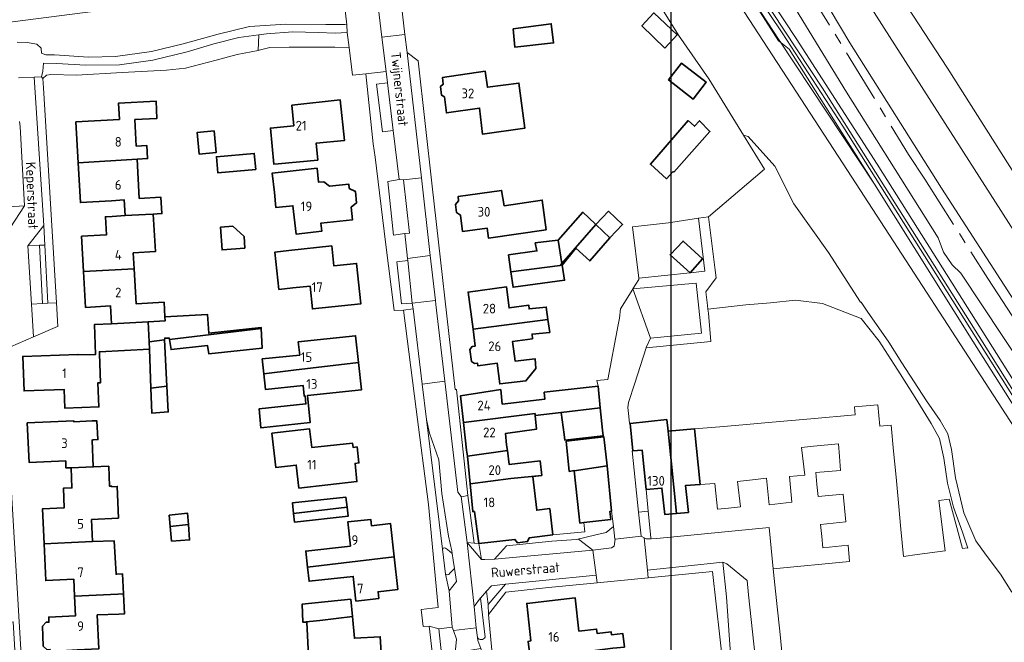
# Model space of a CAD drawing. Header units: metres. Extents: x 245598 to 248625, y 478632 to 481818.
# Tile 33 of 37: x 247666 to 247849, y 479765 to 479881. Entities that reach past the tile are written whole.
import ezdxf
from ezdxf.enums import TextEntityAlignment as Align

# ---------------------------------------------------------------- set-up
doc = ezdxf.new("R2010")
doc.units = ezdxf.units.M
doc.linetypes.add('AM-AS', pattern=[16, 10, -2, 2, -2])
for name, color, linetype, lineweight in [('B-XX-AM-AS_SPOOR-G', 10, 'AM-AS', 18), ('B-XX-GR-GRAS-GV', 60, 'Continuous', 13), ('B-XX-GR-GROENVOORZIENING-GV', 80, 'Continuous', 18), ('B-XX-GR-HOUTWAL-GV', 40, 'Continuous', 13), ('B-XX-IE-TERREINAFSCHEIDING_KUNSTMATIG_HEKWERK-G', 20, 'IE-TERREINAFSCHEIDING-KUNSTMATIG', 18), ('B-XX-KW-KUNSTWERK_PERRON-GV', 170, 'Continuous', 18), ('B-XX-OG-BEBOUWING-GV', 7, 'Continuous', 35), ('B-XX-OG-BEBOUWING-T18', 10, 'Continuous', 18), ('B-XX-OG-BEBOUWING_LOODS-GV', 7, 'Continuous', 35), ('B-XX-OG-TERREIN_ERF-GV', 7, 'Continuous', 18), ('B-XX-OG-TOPOGRAFIE-T18', 10, 'Continuous', 18), ('B-XX-OG-WATER_GREPPEL-GV', 160, 'Continuous', 18), ('B-XX-OG-WATER_SLOOT-GV', 120, 'Continuous', 18), ('B-XX-VH-VERHARDING_GESLOTEN-GV', 252, 'Continuous', 18), ('B-XX-VH-VERHARDING_HALFVERHARDING-GV', 252, 'Continuous', 18), ('B-XX-VH-VERHARDING_OPEN-GV', 252, 'Continuous', 18), ('N-BH-KL-ET_LS_OV_LICHTMAST-S', 7, 'Continuous', 25)]:
    doc.layers.add(name, color=color, linetype=linetype, lineweight=lineweight)
doc.styles.add('NLCS-ISO-M-T18', font='NLCS-ISO.ttf', dxfattribs={"height": 1.8})
doc.linetypes.add('IE-TERREINAFSCHEIDING-KUNSTMATIG', pattern='A,4,[82,NLCS.shx,S=0.75,R=90,X=0,Y=0],4,-2', length=10)

msp = doc.modelspace()

# ---------------------------------------------------------------- linework, layer by layer
at = {"layer": 'B-XX-AM-AS_SPOOR-G'}
msp.add_lwpolyline([(247710.228, 480056.994), (247726.436, 480031.754), (247731.466, 480023.715), (247744.779, 480001.858), (247752.909, 479988.11), (247758.906, 479977.468), (247776.642, 479947.081), (247798.211, 479909.459), (247811.024, 479888.21), (247830.935, 479855.637), (247833.941, 479851.069), (247845.673, 479832.626), (247864.523, 479803.843)], dxfattribs=at)
at = {"layer": 'B-XX-GR-GRAS-GV'}
for points in [[(247785.69, 479914.108), (247810.032, 479877.176), (247825.109, 479853.83), (247880.859, 479765.389)], [(247860.191, 479804.153), (247840.642, 479833.565), (247839.026, 479835.111), (247837.416, 479837.522), (247836.463, 479840.183), (247819.416, 479867.238), (247805.541, 479889.981)]]:
    msp.add_lwpolyline(points, dxfattribs=at)
at = {"layer": 'B-XX-GR-GROENVOORZIENING-GV'}
for points in [[(247767.324, 479911.18), (247788.19, 479877.83), (247793.81, 479869.68), (247800.25, 479859.26), (247801.1, 479858.96), (247806.06, 479853.46), (247809.6, 479846.46), (247816.06, 479837.44), (247822.01, 479828.21), (247822.1, 479828.2), (247823.24, 479826.5), (247827.24, 479820.74), (247829.7, 479816.94), (247834.26, 479809.84), (247836.8, 479806.2), (247838.24, 479803.76), (247838.9, 479800.84), (247839.64, 479795.54), (247841.2, 479789.06), (247843.46, 479783.84), (247845.34, 479781.2), (247848, 479777.64), (247850.16, 479774.34)], [(247851.4, 479803.74), (247819.56, 479852.66), (247794.341, 479891.461)], [(247665.211, 479876.52), (247667.088, 479876.475), (247668.863, 479876.125), (247669.675, 479875.375), (247669.738, 479874.5), (247670.525, 479874.175), (247672.175, 479874.175), (247678.5, 479873.725), (247683.488, 479873.825), (247690.162, 479874.775), (247696.063, 479876.225), (247702.6, 479878.013), (247708.4, 479879.4), (247715.137, 479879.875), (247722.625, 479879.825), (247726.1, 479879.775), (247726.525, 479879.763), (247726.275, 479881.888), (247725.688, 479887.513), (247725.613, 479888.2), (247645.912, 479877.963)], [(247752.242, 479765.937), (247751.337, 479773.225), (247751.337, 479773.238), (247750.188, 479771.675), (247750.575, 479767.7), (247750.563, 479767.7), (247750.772, 479765.897)]]:
    msp.add_lwpolyline(points, dxfattribs=at)
for points in [[(247669.975, 479869.775), (247670.675, 479870.375), (247671.5, 479870.513), (247676.225, 479870.375), (247684.738, 479870.862), (247692.963, 479871.325), (247696.525, 479871.675), (247702.188, 479873.175), (247706.137, 479874.225), (247710.031, 479874.98), (247710.13, 479877.871), (247706.4, 479877.362), (247701.775, 479876.175), (247696.787, 479874.713), (247690.425, 479873.175), (247684.225, 479872.3), (247677.925, 479872.263), (247672.563, 479872.575), (247670.137, 479872.625), (247669.975, 479871.138), (247669.725, 479870.061), (247669.762, 479870.063)], [(247710.031, 479874.98), (247710.2, 479875.013), (247712.213, 479875.513), (247715.787, 479875.575), (247720.338, 479875.575), (247724.262, 479875.588), (247726.938, 479875.5), (247726.587, 479878.325), (247724.337, 479878.2), (247721.175, 479878.3), (247716.475, 479878.412), (247711.537, 479878.063), (247710.13, 479877.871)], [(247735.125, 479860.125), (247734.063, 479868.963), (247732.025, 479868.737), (247733.137, 479859.862)], [(247737.288, 479840.975), (247737.3, 479840.975), (247738.125, 479841), (247737.012, 479850.938), (247736.238, 479851), (247736.225, 479850.998), (247734.113, 479850.638), (247735.188, 479840.675)], [(247670.938, 479828.025), (247670.338, 479838.787), (247669.375, 479838.787), (247669.925, 479827.963)], [(247738.675, 479828.025), (247737.825, 479835.963), (247735.813, 479835.725), (247736.663, 479827.863)], [(247782.544, 479789.352), (247782.14, 479793.395), (247781.375, 479800.713), (247779.698, 479800.565), (247779.565, 479800.551), (247780.746, 479789.182)], [(247748.887, 479783.525), (247750.187, 479783.442), (247749.025, 479792.287), (247747.8, 479792), (247747.762, 479792.062)], [(247751.027, 479783.335), (247751.525, 479780.4), (247752.125, 479780.375), (247753.962, 479780.475), (247756.175, 479782.912), (247764.64, 479783.8), (247769.18, 479784.11), (247772.79, 479784.98), (247772.8, 479784.98), (247774.7, 479785.4), (247776.06, 479786.5), (247775.711, 479789.369), (247775.395, 479789.322), (247775.552, 479787.845), (247770.581, 479787.252), (247770.751, 479785.551), (247764.805, 479784.946), (247760.415, 479784.433), (247760.117, 479783.713), (247758.229, 479783.492), (247757.763, 479784.123)], [(247781.8, 479784.41), (247782.14, 479784.24), (247783.086, 479784.249), (247783.036, 479784.474), (247782.544, 479789.352), (247780.746, 479789.182), (247781.21, 479784.71)], [(247744.275, 479782.312), (247744.825, 479777.687), (247744.975, 479777.588), (247745.275, 479777.525), (247745.475, 479777.613), (247745.637, 479777.838), (247745.9, 479778.088), (247746.512, 479778.687), (247746.262, 479780.288), (247746.1, 479781.5), (247745.225, 479782.262), (247744.863, 479782.475), (247744.675, 479782.538), (247744.425, 479782.5)], [(247752.775, 479772.025), (247755.972, 479775.772), (247753.375, 479775.512), (247752.462, 479774.488)], [(247746.613, 479763.062), (247746.875, 479765.6), (247746.313, 479767.213), (247746.1, 479767.838), (247743.6, 479767.525), (247744.087, 479762.863)]]:
    msp.add_lwpolyline(points, close=True, dxfattribs=at)
msp.add_lwpolyline([(247750.772, 479765.897, 0.5699838), (247752.242, 479765.937)], format="xyb", dxfattribs=at)
at = {"layer": 'B-XX-GR-HOUTWAL-GV'}
msp.add_lwpolyline([(247767.284, 479936.221), (247767.4, 479935.96), (247774.96, 479922.4), (247783.24, 479908.54), (247794.341, 479891.461), (247819.56, 479852.66), (247851.4, 479803.74), (247860.4, 479789.3), (247874.44, 479767.26), (247876.2, 479763.64), (247876.7, 479759.1), (247878.452, 479759.661), (247880.37, 479761.662), (247842.889, 479820.975), (247824.62, 479850.148), (247808.736, 479875.239), (247807.178, 479876.434), (247806.74, 479876.77), (247799.51, 479888.161), (247781.174, 479917.047), (247769.364, 479936.075), (247768.554, 479937.38), (247768.449, 479937.604)], close=True, dxfattribs=at)
at = {"layer": 'B-XX-IE-TERREINAFSCHEIDING_KUNSTMATIG_HEKWERK-G'}
for points in [[(247939.123, 479685.951), (247940.142, 479685.729), (247935.965, 479680.663), (247926.232, 479696.69), (247901.103, 479738.6), (247878.452, 479759.661), (247880.37, 479761.662), (247842.889, 479820.975), (247824.62, 479850.148), (247806.881, 479876.882), (247783.413, 479912.79), (247768.554, 479937.38), (247763.558, 479949.715), (247757.98, 479960.699), (247720.07, 480023.008), (247726.399, 480026.516), (247723.762, 480030.887)], [(247780.021, 479813.16), (247778.86, 479809.56), (247778.74, 479808.64), (247778.9, 479806.96), (247779.034, 479805.666), (247779.174, 479805.681)]]:
    msp.add_lwpolyline(points, dxfattribs=at)
at = {"layer": 'B-XX-KW-KUNSTWERK_PERRON-GV'}
msp.add_lwpolyline([(247866.127, 479804.448), (247866.52, 479804.667), (247871.515, 479807.451), (247871.991, 479807.717), (247852.496, 479838.357), (247821.989, 479886.046), (247785.628, 479943.908), (247780.317, 479952.173), (247776.822, 479950.13), (247801.384, 479907.758), (247819.996, 479876.373), (247837.064, 479849.395)], close=True, dxfattribs=at)
at = {"layer": 'B-XX-OG-BEBOUWING-GV'}
for points in [[(247785.63, 479875.41), (247787.911, 479877.854), (247783.6, 479881.96), (247781.36, 479879.56)], [(247757.4, 479879.013), (247757.738, 479875.575), (247764.938, 479876.375), (247764.512, 479879.925)], [(247786.317, 479869.49), (247790.877, 479865.951), (247793.3, 479869.073), (247788.741, 479872.612)], [(247744.671, 479866.36), (247745.001, 479863.375), (247751.175, 479864.272), (247751.745, 479859.415), (247759.596, 479860.539), (247758.482, 479868.906), (247752.641, 479868.14), (247752.23, 479871.105), (247744.274, 479869.945), (247744.412, 479868.701), (247743.941, 479868.301), (247744.124, 479866.647)], [(247687.499, 479854.765), (247689.452, 479854.889), (247689.297, 479857.325), (247687.363, 479857.202), (247687.089, 479862.122), (247691.206, 479862.351), (247691.026, 479865.574), (247684.06, 479865.186), (247684.229, 479862.148), (247676.135, 479861.696), (247676.567, 479854.07)], [(247716.673, 479860.976), (247712.297, 479860.55), (247712.953, 479853.818), (247713.727, 479853.893), (247721.082, 479854.61), (247720.778, 479857.722), (247726.042, 479858.235), (247725.283, 479865.796), (247716.302, 479864.781)], [(247789.98, 479861.94), (247782.94, 479853.84), (247785.96, 479851.14), (247787.16, 479852.46), (247787.3, 479852.36), (247794, 479859.9), (247792.04, 479861.9), (247791.14, 479860.9)], [(247699.061, 479855.72), (247702.177, 479855.998), (247701.819, 479860.01), (247698.703, 479859.732)], [(247689.054, 479844.495), (247690.491, 479844.576), (247691.242, 479844.618), (247692.117, 479844.667), (247691.948, 479847.699), (247687.906, 479847.474), (247687.499, 479854.765), (247676.567, 479854.07), (247676.984, 479846.709), (247682.76, 479847.05), (247685.109, 479847.188), (247685.271, 479844.281)], [(247709.554, 479852.838), (247709.286, 479855.843), (247702.255, 479855.216), (247702.523, 479852.211)], [(247726.955, 479849.308), (247726.867, 479850.151), (247723.288, 479849.761), (247722.245, 479850.583), (247721.251, 479850.475), (247720.966, 479853.093), (247712.629, 479852.185), (247713.024, 479848.562), (247713.327, 479845.784), (247716.482, 479846.128), (247717.056, 479840.859), (247721.827, 479841.379), (247721.665, 479842.87), (247727.56, 479843.512), (247727.315, 479845.862), (247728.316, 479846.637), (247728.083, 479848.775)], [(247763.583, 479841.659), (247762.84, 479847.166), (247755.732, 479846.129), (247755.271, 479848.969), (247747.173, 479847.807), (247747.274, 479847.003), (247746.704, 479846.332), (247746.89, 479844.858), (247747.609, 479844.35), (247747.986, 479841.362), (247752.61, 479841.945), (247752.84, 479840.091)], [(247772.797, 479842.612), (247775.4, 479840.16), (247777.75, 479842.655), (247775.147, 479845.107)], [(247690.491, 479844.576), (247689.054, 479844.495), (247685.271, 479844.281), (247682.871, 479844.147), (247681.611, 479844.077), (247681.8, 479840.697), (247677.202, 479840.441), (247677.567, 479833.884), (247686.968, 479834.402), (247686.803, 479837.365), (247690.907, 479837.61)], [(247769.04, 479843.4), (247765.76, 479839.722), (247765.788, 479839.725), (247766.477, 479835.391), (247772.797, 479842.612), (247772.64, 479842.76), (247770.374, 479844.896)], [(247772.797, 479842.612), (247766.477, 479835.391), (247766.525, 479835.091), (247769.1, 479838.26), (247771.66, 479835.86), (247775.4, 479840.16)], [(247766.477, 479835.391), (247765.788, 479839.725), (247765.76, 479839.722), (247764.087, 479839.525), (247761.538, 479839.225), (247761.825, 479837.725), (247756.563, 479836.975), (247756.997, 479833.866), (247766.168, 479835.036)], [(247790.3, 479833.66), (247792.65, 479836.25), (247789, 479839.56), (247786.6, 479837)], [(247715.723, 479837.801), (247713.115, 479837.52), (247713.865, 479830.558), (247716.473, 479830.839), (247719.658, 479831.182), (247720.115, 479826.934), (247729.128, 479827.904), (247728.322, 479835.395), (247724.105, 479834.94), (247723.705, 479838.66)], [(247689.577, 479824.544), (247692.726, 479824.719), (247692.684, 479825.464), (247692.532, 479828.198), (247687.33, 479827.909), (247686.968, 479834.402), (247677.567, 479833.884), (247677.938, 479827.236), (247682.58, 479827.494), (247682.765, 479824.164)], [(247766.525, 479835.091), (247766.477, 479835.391), (247766.168, 479835.036), (247756.997, 479833.866), (247757.4, 479830.975), (247766.975, 479832.263)], [(247749.963, 479823.199), (247763.885, 479824.993), (247763.574, 479827.288), (247760.396, 479826.944), (247760.347, 479827.616), (247756.66, 479827.138), (247756.178, 479831.076), (247749.05, 479830.09)], [(247693.527, 479821.286), (247710.572, 479823.332), (247710.563, 479823.5), (247700.825, 479822.412), (247700.588, 479825.937), (247692.684, 479825.464), (247692.726, 479824.719), (247689.577, 479824.544), (247689.73, 479820.83), (247692.625, 479821.178), (247692.637, 479821.525), (247693.488, 479821.525)], [(247750.381, 479820.043), (247749.786, 479819.964), (247749.382, 479819.436), (247749.68, 479817.186), (247750.207, 479816.782), (247750.802, 479816.861), (247750.869, 479816.355), (247754.45, 479816.867), (247754.931, 479813), (247759.785, 479813.57), (247761.668, 479815.889), (247761.511, 479817.674), (247757.822, 479817.232), (247757.275, 479820.885), (247760.997, 479821.398), (247760.927, 479822.264), (247764.212, 479822.575), (247763.885, 479824.993), (247749.963, 479823.199)], [(247689.577, 479824.544), (247682.765, 479824.164), (247679.608, 479824.053), (247679.804, 479818.502), (247676.496, 479818.385), (247676.493, 479818.485), (247666.259, 479818.123), (247666.485, 479811.717), (247673.93, 479811.98), (247674.052, 479808.521), (247680.396, 479808.745), (247680.238, 479813.216), (247680.707, 479813.233), (247680.516, 479818.628), (247680.498, 479818.986), (247689.786, 479819.456), (247689.73, 479820.83)], [(247693.527, 479821.286), (247693.838, 479819.4), (247700.588, 479820.175), (247700.825, 479818.625), (247710.775, 479819.662), (247710.572, 479823.332)], [(247690.083, 479812.22), (247693.059, 479812.597), (247692.625, 479821.178), (247689.73, 479820.83), (247689.786, 479819.456)], [(247711.059, 479814.879), (247716.582, 479815.579), (247728.664, 479816.987), (247728.136, 479821.957), (247717.481, 479820.824), (247717.74, 479818.384), (247710.765, 479817.642)], [(247711.059, 479814.879), (247711.367, 479811.982), (247718.352, 479812.725), (247718.56, 479810.767), (247718.731, 479810.785), (247718.887, 479809.3), (247710.175, 479808.363), (247710.525, 479804.825), (247719.713, 479805.863), (247719.176, 479810.832), (247729.205, 479811.899), (247728.664, 479816.987), (247716.582, 479815.579)], [(247693.059, 479812.597), (247690.083, 479812.22), (247690.275, 479807.575), (247691.012, 479807.625), (247693.3, 479807.812)], [(247766.318, 479807.73), (247773.585, 479808.57), (247773.195, 479812.568), (247763.204, 479811.458), (247763.316, 479810.203), (247755.391, 479809.256), (247755.109, 479811.959), (247747.649, 479810.807), (247748.198, 479805.821), (247761.51, 479807.497), (247761.535, 479807.126)], [(247773.585, 479808.57), (247766.318, 479807.73), (247766.909, 479803.582), (247767.034, 479802.534), (247774.13, 479803.378), (247774.005, 479804.426)], [(247756.191, 479801.679), (247756.008, 479803.799), (247761.743, 479804.599), (247761.535, 479807.126), (247761.51, 479807.497), (247748.198, 479805.821), (247748.761, 479800.706), (247748.906, 479799.593), (247756.351, 479800.655)], [(247667.096, 479805.75), (247667.444, 479798.396), (247674.235, 479798.717), (247674.281, 479797.394), (247675.23, 479797.414), (247679.367, 479797.597), (247679.15, 479802.59), (247679.322, 479802.598), (247680.219, 479802.655), (247679.995, 479806.181), (247679.155, 479806.128), (247675.73, 479805.966), (247675.721, 479806.157)], [(247787.811, 479788.946), (247786.215, 479804.202), (247785.986, 479806.394), (247779.174, 479805.681), (247779.698, 479800.565), (247781.375, 479800.713), (247782.14, 479793.395), (247785.071, 479793.663), (247785.607, 479788.771)], [(247712.585, 479803.861), (247713.295, 479797.501), (247717.103, 479797.926), (247717.58, 479793.649), (247728.387, 479794.855), (247728.019, 479798.227), (247728.761, 479798.325), (247728.418, 479801.316), (247727.666, 479801.226), (247727.581, 479801.992), (247719.994, 479801.17), (247719.588, 479804.64)], [(247774.3, 479803.16), (247767.3, 479802.35), (247767.86, 479796.74), (247768.76, 479796.9), (247768.762, 479796.882), (247774.914, 479797.785)], [(247786.215, 479804.202), (247787.811, 479788.946), (247790.006, 479789.12), (247789.467, 479794.154), (247792.206, 479794.34), (247791.129, 479804.637)], [(247749.41, 479794.444), (247756.965, 479795.41), (247762.737, 479795.998), (247762.421, 479798.7), (247756.685, 479798.007), (247756.351, 479800.655), (247748.906, 479799.593)], [(247679.223, 479783.736), (247679.043, 479787.813), (247684.037, 479788.075), (247683.823, 479793.961), (247682.786, 479793.903), (247682.781, 479794.014), (247682.399, 479793.997), (247682.234, 479797.724), (247679.367, 479797.597), (247675.23, 479797.414), (247675.395, 479793.687), (247673.798, 479793.616), (247673.958, 479790.004), (247669.928, 479789.826), (247670.219, 479783.276), (247675.301, 479783.563)], [(247774.914, 479797.785), (247768.762, 479796.882), (247769.64, 479788.84), (247769.84, 479787.164), (247770.581, 479787.252), (247775.552, 479787.845), (247775.395, 479789.322), (247775.711, 479789.369)], [(247764.805, 479784.946), (247764.234, 479789.832), (247761.796, 479789.547), (247761.065, 479795.802), (247762.737, 479795.998), (247756.965, 479795.41), (247749.41, 479794.444), (247749.916, 479789.276), (247750.217, 479789.3), (247751.02, 479783.389), (247751.027, 479783.335), (247757.763, 479784.123), (247758.229, 479783.492), (247760.117, 479783.713), (247760.415, 479784.433)], [(247726.548, 479790.087), (247726.345, 479791.965), (247716.391, 479790.89), (247716.602, 479788.924)], [(247716.602, 479788.924), (247716.77, 479787.351), (247726.728, 479788.421), (247726.548, 479790.087)], [(247697.057, 479786.875), (247696.907, 479788.973), (247693.491, 479788.607), (247693.673, 479786.529)], [(247693.673, 479786.529), (247693.912, 479783.812), (247697.262, 479784.025), (247697.057, 479786.875)], [(247735.303, 479780.856), (247734.622, 479787.056), (247731.075, 479786.666), (247730.947, 479787.834), (247726.677, 479787.365), (247727.171, 479782.869), (247718.873, 479781.957), (247719.203, 479778.951)], [(247679.223, 479783.736), (247675.301, 479783.563), (247670.219, 479783.276), (247670.521, 479776.471), (247675.736, 479776.702), (247675.874, 479773.589), (247683.921, 479773.944), (247684.983, 479773.991), (247684.799, 479777.698), (247683.757, 479777.646), (247683.59, 479777.639), (247683.225, 479783.862)], [(247719.203, 479778.951), (247719.49, 479776.342), (247727.699, 479777.244), (247728.201, 479772.673), (247732.441, 479773.139), (247732.302, 479774.408), (247735.967, 479774.811), (247735.303, 479780.856)], [(247671.106, 479768.946), (247671.115, 479768.736), (247670.576, 479768.712), (247669.891, 479767.973), (247670.054, 479764.283), (247670.801, 479763.607), (247671.341, 479763.631), (247671.355, 479763.308), (247676.341, 479763.59), (247680.385, 479763.769), (247680.106, 479770.076), (247684.085, 479770.252), (247685.166, 479770.306), (247684.983, 479773.991), (247683.921, 479773.944), (247675.874, 479773.589), (247676.037, 479769.905), (247671.073, 479769.685)], [(247727.532, 479769.771), (247727.225, 479772.988), (247718.175, 479772.075), (247718.325, 479768.738), (247718.346, 479768.739), (247721.485, 479769.071)], [(247760.78, 479762.122), (247772.583, 479763.499), (247775.981, 479763.896), (247778.097, 479764.12), (247777.832, 479766.622), (247775.693, 479766.396), (247775.629, 479766.955), (247773.032, 479766.664), (247772.933, 479767.46), (247769.654, 479767.085), (247768.935, 479773.27), (247759.942, 479772.221), (247760.707, 479765.248), (247760.206, 479765.179), (247760.561, 479762.096)], [(247724.793, 479758.88), (247733.105, 479759.282), (247732.724, 479766.029), (247727.916, 479765.758), (247727.532, 479769.771), (247721.485, 479769.071), (247718.346, 479768.739), (247719.075, 479768.762), (247719.375, 479762.5), (247724.577, 479762.707)]]:
    msp.add_lwpolyline(points, close=True, dxfattribs=at)
at = {"layer": 'B-XX-OG-BEBOUWING_LOODS-GV'}
msp.add_lwpolyline([(247707.556, 479838.236), (247707.388, 479840.4), (247705.314, 479842.317), (247702.983, 479842.136), (247703.313, 479837.906)], close=True, dxfattribs=at)
at = {"layer": 'B-XX-OG-TERREIN_ERF-GV'}
for points in [[(247725.613, 479888.2), (247725.907, 479888.222), (247726.925, 479888.3), (247727.063, 479889.475), (247726.05, 479898.437), (247720.295, 479897.832), (247719.808, 479902.469), (247725.563, 479903.074), (247724.238, 479913.025), (247722.988, 479912.888), (247722.837, 479912.868), (247687.207, 479908.195), (247661.425, 479904.813), (247629.427, 479900.609), (247619.275, 479899.275), (247619.277, 479899.253), (247619.494, 479896.311), (247621.075, 479874.938), (247645.912, 479877.963)], [(247787.911, 479877.854), (247785.63, 479875.41), (247781.36, 479879.56), (247783.6, 479881.96)], [(247757.4, 479879.013), (247764.512, 479879.925), (247764.938, 479876.375), (247757.738, 479875.575)], [(247786.317, 479869.49), (247788.741, 479872.612), (247793.3, 479869.073), (247790.877, 479865.951)], [(247758.482, 479868.906), (247759.596, 479860.539), (247751.745, 479859.415), (247751.175, 479864.272), (247745.001, 479863.375), (247744.671, 479866.36), (247744.124, 479866.647), (247743.941, 479868.301), (247744.412, 479868.701), (247744.274, 479869.945), (247752.23, 479871.105), (247752.641, 479868.14)], [(247710.572, 479823.332), (247710.775, 479819.662), (247700.825, 479818.625), (247700.588, 479820.175), (247693.838, 479819.4), (247693.527, 479821.286), (247693.488, 479821.525), (247692.637, 479821.525), (247692.625, 479821.178), (247693.059, 479812.597), (247693.3, 479807.812), (247691.012, 479807.625), (247690.275, 479807.575), (247690.083, 479812.22), (247689.786, 479819.456), (247680.498, 479818.986), (247680.516, 479818.628), (247680.707, 479813.233), (247680.238, 479813.216), (247680.396, 479808.745), (247674.052, 479808.521), (247673.93, 479811.98), (247666.485, 479811.717), (247666.259, 479818.123), (247676.493, 479818.485), (247676.496, 479818.385), (247679.804, 479818.502), (247679.608, 479824.053), (247682.765, 479824.164), (247682.58, 479827.494), (247677.938, 479827.236), (247677.567, 479833.884), (247677.202, 479840.441), (247681.8, 479840.697), (247681.611, 479844.077), (247682.871, 479844.147), (247685.271, 479844.281), (247685.109, 479847.188), (247682.76, 479847.05), (247676.984, 479846.709), (247676.567, 479854.07), (247676.135, 479861.696), (247684.229, 479862.148), (247684.06, 479865.186), (247691.026, 479865.574), (247691.206, 479862.351), (247687.089, 479862.122), (247687.363, 479857.202), (247689.297, 479857.325), (247689.452, 479854.889), (247687.499, 479854.765), (247687.906, 479847.474), (247691.948, 479847.699), (247692.117, 479844.667), (247691.242, 479844.618), (247690.491, 479844.576), (247690.907, 479837.61), (247686.803, 479837.365), (247686.968, 479834.402), (247687.33, 479827.909), (247692.532, 479828.198), (247692.684, 479825.464), (247700.588, 479825.937), (247700.825, 479822.412), (247710.563, 479823.5)], [(247713.727, 479853.893), (247712.953, 479853.818), (247712.297, 479860.55), (247716.673, 479860.976), (247716.302, 479864.781), (247725.283, 479865.796), (247726.042, 479858.235), (247720.778, 479857.722), (247721.082, 479854.61)], [(247789.98, 479861.94), (247791.14, 479860.9), (247792.04, 479861.9), (247794, 479859.9), (247787.3, 479852.36), (247787.16, 479852.46), (247785.96, 479851.14), (247782.94, 479853.84)], [(247699.061, 479855.72), (247698.703, 479859.732), (247701.819, 479860.01), (247702.177, 479855.998)], [(247709.554, 479852.838), (247702.523, 479852.211), (247702.255, 479855.216), (247709.286, 479855.843)], [(247723.288, 479849.761), (247726.867, 479850.151), (247726.955, 479849.308), (247728.083, 479848.775), (247728.316, 479846.637), (247727.315, 479845.862), (247727.56, 479843.512), (247721.665, 479842.87), (247721.827, 479841.379), (247717.056, 479840.859), (247716.482, 479846.128), (247713.327, 479845.784), (247713.024, 479848.562), (247712.629, 479852.185), (247720.966, 479853.093), (247721.251, 479850.475), (247722.245, 479850.583)], [(247762.84, 479847.166), (247763.583, 479841.659), (247752.84, 479840.091), (247752.61, 479841.945), (247747.986, 479841.362), (247747.609, 479844.35), (247746.89, 479844.858), (247746.704, 479846.332), (247747.274, 479847.003), (247747.173, 479847.807), (247755.271, 479848.969), (247755.732, 479846.129)], [(247765.76, 479839.722), (247769.04, 479843.4), (247770.374, 479844.896), (247772.64, 479842.76), (247772.797, 479842.612), (247775.147, 479845.107), (247777.75, 479842.655), (247775.4, 479840.16), (247771.66, 479835.86), (247769.1, 479838.26), (247766.525, 479835.091), (247766.975, 479832.263), (247757.4, 479830.975), (247756.997, 479833.866), (247756.563, 479836.975), (247761.825, 479837.725), (247761.538, 479839.225), (247764.087, 479839.525)], [(247780.78, 479832.64), (247790.3, 479833.66), (247793.06, 479833.96), (247791.904, 479843.807), (247786.294, 479842.973), (247779.614, 479842.205)], [(247707.388, 479840.4), (247707.556, 479838.236), (247703.313, 479837.906), (247702.983, 479842.136), (247705.314, 479842.317)], [(247790.3, 479833.66), (247786.6, 479837), (247789, 479839.56), (247792.65, 479836.25)], [(247716.473, 479830.839), (247713.865, 479830.558), (247713.115, 479837.52), (247715.723, 479837.801), (247723.705, 479838.66), (247724.105, 479834.94), (247728.322, 479835.395), (247729.128, 479827.904), (247720.115, 479826.934), (247719.658, 479831.182)], [(247750.802, 479816.861), (247750.207, 479816.782), (247749.68, 479817.186), (247749.382, 479819.436), (247749.786, 479819.964), (247750.381, 479820.043), (247749.963, 479823.199), (247749.05, 479830.09), (247756.178, 479831.076), (247756.66, 479827.138), (247760.347, 479827.616), (247760.396, 479826.944), (247763.574, 479827.288), (247763.885, 479824.993), (247764.212, 479822.575), (247760.927, 479822.264), (247760.997, 479821.398), (247757.275, 479820.885), (247757.822, 479817.232), (247761.511, 479817.674), (247761.668, 479815.889), (247759.785, 479813.57), (247754.931, 479813), (247754.45, 479816.867), (247750.869, 479816.355)], [(247828.153, 479800.485), (247828.604, 479795.713), (247829.056, 479790.941), (247829.52, 479786.026), (247829.999, 479780.962), (247832.523, 479781.297), (247837.76, 479781.991), (247836.552, 479791.348), (247838.485, 479791.598), (247840.94, 479782.413), (247841.9, 479782.54), (247841.92, 479782.52), (247840.96, 479785.46), (247839.3, 479790.1), (247838.16, 479794.54), (247837.46, 479799.24), (247836.66, 479802.84), (247835.16, 479805.66), (247832.16, 479810.5), (247828.94, 479815.54), (247828.25, 479816.6), (247825.46, 479820.94), (247822.1, 479825.16), (247814.94, 479827.94), (247809.9, 479828.56), (247805.24, 479828.1), (247800.7, 479827.7), (247793.64, 479826.93), (247793.74, 479826.16), (247794.16, 479820.9), (247782.14, 479819.73), (247780.021, 479813.16), (247778.86, 479809.56), (247778.74, 479808.64), (247778.9, 479806.96), (247779.034, 479805.666), (247779.174, 479805.681), (247785.986, 479806.394), (247786.215, 479804.202), (247791.129, 479804.637), (247795.863, 479805.056), (247800.792, 479805.492), (247805.591, 479805.917), (247812.769, 479806.552), (247820.987, 479807.28), (247820.866, 479808.76), (247825.229, 479809.101), (247825.566, 479805.164), (247827.694, 479805.342)], [(247711.059, 479814.879), (247710.765, 479817.642), (247717.74, 479818.384), (247717.481, 479820.824), (247728.136, 479821.957), (247728.664, 479816.987), (247729.205, 479811.899), (247719.176, 479810.832), (247719.713, 479805.863), (247710.525, 479804.825), (247710.175, 479808.363), (247718.887, 479809.3), (247718.731, 479810.785), (247718.56, 479810.767), (247718.352, 479812.725), (247711.367, 479811.982)], [(247774.005, 479804.426), (247774.13, 479803.378), (247767.034, 479802.534), (247766.909, 479803.582), (247766.318, 479807.73), (247761.535, 479807.126), (247761.743, 479804.599), (247756.008, 479803.799), (247756.191, 479801.679), (247756.351, 479800.655), (247756.685, 479798.007), (247762.421, 479798.7), (247762.737, 479795.998), (247761.065, 479795.802), (247761.796, 479789.547), (247764.234, 479789.832), (247764.805, 479784.946), (247770.751, 479785.551), (247770.581, 479787.252), (247769.84, 479787.164), (247769.64, 479788.84), (247768.762, 479796.882), (247768.76, 479796.9), (247767.86, 479796.74), (247767.3, 479802.35), (247774.3, 479803.16)], [(247712.585, 479803.861), (247719.588, 479804.64), (247719.994, 479801.17), (247727.581, 479801.992), (247727.666, 479801.226), (247728.418, 479801.316), (247728.761, 479798.325), (247728.019, 479798.227), (247728.387, 479794.855), (247717.58, 479793.649), (247717.103, 479797.926), (247713.295, 479797.501)], [(247783.086, 479784.249), (247784.14, 479784.26), (247805, 479786.34), (247805.786, 479778.66), (247819.934, 479780.027), (247819.734, 479783.068), (247814.967, 479782.552), (247814.781, 479784.668), (247814.584, 479786.916), (247819.246, 479787.359), (247819, 479789.961), (247818.758, 479792.517), (247814.096, 479792.075), (247813.882, 479794.321), (247813.664, 479796.543), (247818.285, 479796.933), (247818.078, 479799.532), (247817.889, 479801.899), (247813.262, 479801.457), (247811.056, 479801.22), (247811.668, 479796.046), (247808.771, 479795.813), (247809.215, 479791.043), (247807.137, 479790.811), (247805.014, 479790.574), (247804.513, 479795.503), (247801.887, 479795.202), (247799.13, 479794.886), (247799.68, 479790.189), (247797.471, 479789.954), (247795.425, 479789.736), (247794.891, 479794.523), (247792.206, 479794.34), (247789.467, 479794.154), (247790.006, 479789.12), (247787.811, 479788.946), (247785.607, 479788.771), (247785.071, 479793.663), (247782.14, 479793.395), (247782.544, 479789.352), (247783.036, 479784.474)], [(247716.602, 479788.924), (247716.391, 479790.89), (247726.345, 479791.965), (247726.548, 479790.087), (247726.728, 479788.421), (247716.77, 479787.351)], [(247697.057, 479786.875), (247697.262, 479784.025), (247693.912, 479783.812), (247693.673, 479786.529), (247693.491, 479788.607), (247696.907, 479788.973)], [(247735.303, 479780.856), (247735.967, 479774.811), (247732.302, 479774.408), (247732.441, 479773.139), (247728.201, 479772.673), (247727.699, 479777.244), (247719.49, 479776.342), (247719.203, 479778.951), (247718.873, 479781.957), (247727.171, 479782.869), (247726.677, 479787.365), (247730.947, 479787.834), (247731.075, 479786.666), (247734.622, 479787.056)], [(247763.975, 479775.175), (247756.075, 479774.312), (247752.863, 479770.187), (247756.458, 479731.784), (247769.46, 479733.16), (247769.375, 479733.935), (247770.79, 479734.06), (247779, 479734.86), (247782.41, 479735.199), (247789.138, 479735.806), (247789.2, 479735.4), (247799.11, 479736.6), (247797.44, 479751.58), (247795.83, 479765.99), (247794.46, 479778.14), (247782.55, 479776.98), (247773.05, 479776.05)]]:
    msp.add_lwpolyline(points, close=True, dxfattribs=at)
for points in [[(247736.3, 479886.6), (247737.3, 479877.938), (247737.688, 479874.588), (247739.775, 479873.037), (247742.387, 479849.737), (247746.637, 479811.975), (247746.9, 479811.963), (247749.025, 479792.287), (247750.187, 479783.442), (247751.02, 479783.389), (247750.217, 479789.3), (247749.916, 479789.276), (247749.41, 479794.444), (247748.906, 479799.593), (247748.761, 479800.706), (247748.198, 479805.821), (247747.649, 479810.807), (247755.109, 479811.959), (247755.391, 479809.256), (247763.316, 479810.203), (247763.204, 479811.458), (247773.195, 479812.568), (247772.999, 479813.664), (247775, 479813.86), (247776.94, 479824), (247777.21, 479825.24), (247777.4, 479826.94), (247779.68, 479830.63), (247779.699, 479830.662), (247780.8, 479832.44), (247780.78, 479832.64), (247779.614, 479842.205), (247786.294, 479842.973), (247791.904, 479843.807), (247793.76, 479844.04), (247804.16, 479852.94), (247800.25, 479859.26), (247793.81, 479869.68), (247788.19, 479877.83), (247767.324, 479911.18)], [(247743.6, 479752.625), (247741.825, 479768.025), (247740.675, 479767.937), (247740.325, 479771.113), (247743.488, 479771.437), (247741.675, 479790.575), (247739.4, 479808.325), (247737.063, 479826.725), (247735.3, 479826.625), (247733.712, 479839.363), (247731.738, 479855.138), (247731.425, 479857.612), (247730.018, 479870.611), (247727.575, 479870.375), (247726.938, 479875.5), (247724.262, 479875.588), (247720.338, 479875.575), (247715.787, 479875.575), (247712.213, 479875.513), (247710.2, 479875.013), (247710.031, 479874.98), (247706.137, 479874.225), (247702.188, 479873.175), (247696.525, 479871.675), (247692.963, 479871.325), (247684.738, 479870.862), (247676.225, 479870.375), (247671.5, 479870.513), (247670.675, 479870.375), (247669.975, 479869.775), (247670.125, 479868.025), (247672.5, 479828.106), (247672.762, 479823.7), (247672.725, 479823.687), (247668.226, 479821.748), (247662.575, 479819.312)], [(247663.631, 479845.899), (247666.563, 479846.113), (247665.8, 479860.825), (247665.625, 479861.775)], [(247670.054, 479764.283), (247669.891, 479767.973), (247670.576, 479768.712), (247671.115, 479768.736), (247671.106, 479768.946), (247671.073, 479769.685), (247676.037, 479769.905), (247675.874, 479773.589), (247675.736, 479776.702), (247670.521, 479776.471), (247670.219, 479783.276), (247669.928, 479789.826), (247673.958, 479790.004), (247673.798, 479793.616), (247675.395, 479793.687), (247675.23, 479797.414), (247674.281, 479797.394), (247674.235, 479798.717), (247667.444, 479798.396), (247667.096, 479805.75), (247675.721, 479806.157), (247675.73, 479805.966), (247679.155, 479806.128), (247679.995, 479806.181), (247680.219, 479802.655), (247679.322, 479802.598), (247679.15, 479802.59), (247679.367, 479797.597), (247682.234, 479797.724), (247682.399, 479793.997), (247682.781, 479794.014), (247682.786, 479793.903), (247683.823, 479793.961), (247684.037, 479788.075), (247679.043, 479787.813), (247679.223, 479783.736), (247683.225, 479783.862), (247683.59, 479777.639), (247683.757, 479777.646), (247684.799, 479777.698), (247684.983, 479773.991), (247685.166, 479770.306), (247684.085, 479770.252), (247680.106, 479770.076), (247680.385, 479763.769)], [(247719.375, 479762.5), (247719.075, 479768.762), (247718.346, 479768.739), (247718.325, 479768.738), (247718.175, 479772.075), (247727.225, 479772.988), (247727.532, 479769.771), (247727.916, 479765.758), (247732.724, 479766.029), (247733.105, 479759.282)], [(247760.561, 479762.096), (247760.206, 479765.179), (247760.707, 479765.248), (247759.942, 479772.221), (247768.935, 479773.27), (247769.654, 479767.085), (247772.933, 479767.46), (247773.032, 479766.664), (247775.629, 479766.955), (247775.693, 479766.396), (247777.832, 479766.622), (247778.097, 479764.12)], [(247665.475, 479770.9), (247666.5, 479753.262)]]:
    msp.add_lwpolyline(points, dxfattribs=at)
at = {"layer": 'B-XX-OG-WATER_GREPPEL-GV'}
for points in [[(247861.1, 479794.684), (247844.056, 479821.837), (247814.905, 479867.993), (247796.095, 479896.551), (247773.002, 479931.99), (247770.439, 479936.226), (247770.002, 479937.196), (247769.794, 479938.067), (247769.935, 479938.944), (247771.877, 479944.611), (247771.961, 479945.427), (247771.647, 479946.429), (247738.82, 480002.62)], [(247749.123, 479984.385), (247771.14, 479946.41), (247771.329, 479945.824), (247771.265, 479945.171), (247769.869, 479940.974), (247769.298, 479938.479), (247769.287, 479937.9), (247769.4, 479937.301), (247770.174, 479935.73), (247783.88, 479914.162), (247798.147, 479892.137), (247807.413, 479878.22), (247818.682, 479860.912), (247867.746, 479783.137)]]:
    msp.add_lwpolyline(points, dxfattribs=at)
at = {"layer": 'B-XX-OG-WATER_SLOOT-GV'}
for points in [[(247738.82, 480002.62), (247771.647, 479946.429), (247771.961, 479945.427), (247771.877, 479944.611), (247769.935, 479938.944), (247769.794, 479938.067), (247770.002, 479937.196), (247770.439, 479936.226), (247773.002, 479931.99), (247796.095, 479896.551), (247814.905, 479867.993), (247844.056, 479821.837), (247861.1, 479794.684)], [(247867.746, 479783.137), (247818.682, 479860.912), (247807.413, 479878.22), (247798.147, 479892.137), (247783.88, 479914.162), (247770.174, 479935.73), (247769.4, 479937.301), (247769.287, 479937.9), (247769.298, 479938.479), (247769.869, 479940.974), (247771.265, 479945.171), (247771.329, 479945.824), (247771.14, 479946.41), (247749.123, 479984.385)], [(247767.075, 479951.639), (247770.276, 479946.022), (247770.444, 479945.47), (247770.419, 479944.838), (247768.71, 479939.802), (247768.541, 479938.919), (247768.506, 479937.497), (247769.364, 479936.075), (247781.174, 479917.047), (247799.51, 479888.161), (247806.881, 479876.882), (247807.178, 479876.434), (247808.736, 479875.239), (247824.62, 479850.148), (247842.889, 479820.975), (247880.37, 479761.662)], [(247880.859, 479765.389), (247825.109, 479853.83), (247810.032, 479877.176), (247785.69, 479914.108), (247774.663, 479930.607), (247771.149, 479936.317), (247770.86, 479936.904), (247770.721, 479937.432), (247770.721, 479937.966), (247770.838, 479938.584), (247772.465, 479944.37), (247772.54, 479945.325), (247772.424, 479946.206), (247770.17, 479950.514)]]:
    msp.add_lwpolyline(points, dxfattribs=at)
at = {"layer": 'B-XX-VH-VERHARDING_GESLOTEN-GV'}
msp.add_lwpolyline([(247665.475, 479869.862), (247668.4, 479870), (247669.725, 479870.061), (247669.975, 479871.138), (247670.137, 479872.625), (247672.563, 479872.575), (247677.925, 479872.263), (247684.225, 479872.3), (247690.425, 479873.175), (247696.787, 479874.713), (247701.775, 479876.175), (247706.4, 479877.362), (247710.13, 479877.871), (247711.537, 479878.063), (247716.475, 479878.412), (247721.175, 479878.3), (247724.337, 479878.2), (247726.587, 479878.325), (247726.525, 479879.763), (247726.1, 479879.775), (247722.625, 479879.825), (247715.137, 479879.875), (247708.4, 479879.4), (247702.6, 479878.013), (247696.063, 479876.225), (247690.162, 479874.775), (247683.488, 479873.825), (247678.5, 479873.725), (247672.175, 479874.175), (247670.525, 479874.175), (247669.738, 479874.5), (247669.675, 479875.375), (247668.863, 479876.125), (247667.088, 479876.475), (247665.211, 479876.52)], dxfattribs=at)
at = {"layer": 'B-XX-VH-VERHARDING_HALFVERHARDING-GV'}
for points in [[(247856.924, 479842.096), (247838.184, 479871.712), (247821.192, 479897.728), (247820.253, 479900.027), (247818.631, 479902.456), (247817.435, 479903.292), (247811.201, 479913.508), (247796.373, 479937.021), (247785.972, 479953.743)], [(247866.127, 479804.448), (247837.064, 479849.395), (247819.996, 479876.373), (247801.384, 479907.758), (247776.822, 479950.13), (247780.317, 479952.173), (247785.628, 479943.908), (247821.989, 479886.046), (247852.496, 479838.357)], [(247770.17, 479950.514), (247772.424, 479946.206), (247779.352, 479934.679), (247802.793, 479894.646), (247803.309, 479893.743), (247803.165, 479892.985), (247804.72, 479890.412), (247805.541, 479889.981), (247819.416, 479867.238), (247836.463, 479840.183), (247837.416, 479837.522), (247839.026, 479835.111), (247840.642, 479833.565), (247860.191, 479804.153)]]:
    msp.add_lwpolyline(points, dxfattribs=at)
at = {"layer": 'B-XX-VH-VERHARDING_OPEN-GV'}
for points in [[(247731.7, 479888.513), (247731.712, 479888.412), (247733.025, 479877.463), (247737.3, 479877.938), (247736.3, 479886.6), (247735.775, 479891.275), (247735.587, 479892.813), (247732.525, 479919.225), (247732.249, 479921.068), (247731.944, 479923.107), (247729.943, 479936.461), (247727.376, 479953.604), (247723.971, 479953.2), (247724.5, 479948.963), (247724.637, 479947.725), (247725.262, 479944.188), (247725.512, 479942), (247728.59, 479915.314), (247728.736, 479914.132), (247730.09, 479902.426), (247730.365, 479900.053)], [(247725.907, 479888.222), (247725.613, 479888.2), (247725.688, 479887.513), (247726.275, 479881.888), (247726.525, 479879.763), (247726.587, 479878.325), (247726.938, 479875.5), (247727.575, 479870.375), (247730.018, 479870.611), (247733.81, 479871.035), (247733.025, 479877.463), (247731.712, 479888.412), (247731.7, 479888.513), (247731.475, 479888.188), (247730.438, 479886.938), (247728.837, 479886.375), (247727.188, 479886.313), (247726.925, 479888.3)], [(247734.063, 479868.963), (247735.125, 479860.125), (247736.225, 479850.998), (247736.238, 479851), (247737.012, 479850.938), (247740.352, 479851.322), (247737.688, 479874.588), (247737.3, 479877.938), (247733.025, 479877.463), (247733.81, 479871.035)], [(247747.762, 479792.062), (247747.8, 479792), (247749.025, 479792.287), (247746.9, 479811.963), (247746.637, 479811.975), (247742.387, 479849.737), (247739.775, 479873.037), (247737.688, 479874.588), (247740.352, 479851.322), (247742.007, 479836.864), (247742.962, 479828.525), (247743.038, 479827.775), (247744.712, 479813.525), (247747.125, 479792.875)], [(247737.063, 479826.725), (247738.806, 479826.956), (247738.675, 479828.025), (247736.663, 479827.863), (247735.813, 479835.725), (247737.825, 479835.963), (247737.788, 479836.338), (247737.288, 479840.975), (247735.188, 479840.675), (247734.113, 479850.638), (247736.225, 479850.998), (247735.125, 479860.125), (247733.137, 479859.862), (247732.025, 479868.737), (247734.063, 479868.963), (247733.81, 479871.035), (247730.018, 479870.611), (247731.425, 479857.612), (247731.738, 479855.138), (247733.712, 479839.363), (247735.3, 479826.625)], [(247669.725, 479870.061), (247668.4, 479870), (247670.162, 479842.463), (247670.338, 479838.787), (247670.938, 479828.025), (247672.5, 479828.106), (247670.125, 479868.025), (247669.975, 479869.775), (247669.762, 479870.063)], [(247737.012, 479850.938), (247738.125, 479841), (247737.3, 479840.975), (247737.288, 479840.975), (247737.788, 479836.338), (247742.007, 479836.864), (247740.352, 479851.322)], [(247663.887, 479842.013), (247666.563, 479846.113), (247663.631, 479845.899)], [(247782.96, 479821.5), (247782.15, 479819.75), (247782.14, 479819.73), (247794.16, 479820.9), (247793.74, 479826.16), (247793.64, 479826.93), (247793.49, 479828.14), (247793.24, 479830.14), (247795.16, 479832.7), (247795, 479834.14), (247793.76, 479844.04), (247791.904, 479843.807), (247793.06, 479833.96), (247790.3, 479833.66), (247780.78, 479832.64), (247780.8, 479832.44), (247779.699, 479830.662), (247791.44, 479831.76), (247792.44, 479822.44)], [(247667.225, 479838.675), (247669.375, 479838.787), (247670.338, 479838.787), (247670.162, 479842.463)], [(247667.866, 479827.839), (247669.925, 479827.963), (247669.375, 479838.787), (247667.225, 479838.675)], [(247737.788, 479836.338), (247737.825, 479835.963), (247738.675, 479828.025), (247742.962, 479828.525), (247742.007, 479836.864)], [(247779.699, 479830.662), (247779.68, 479830.63), (247777.4, 479826.94), (247777.21, 479825.24), (247776.94, 479824), (247775, 479813.86), (247772.999, 479813.664), (247773.195, 479812.568), (247773.585, 479808.57), (247774.005, 479804.426), (247774.3, 479803.16), (247774.914, 479797.785), (247775.711, 479789.369), (247776.06, 479786.5), (247776.35, 479784.15), (247776.38, 479784.154), (247781.21, 479784.71), (247780.746, 479789.182), (247779.565, 479800.551), (247779.698, 479800.565), (247779.174, 479805.681), (247779.034, 479805.666), (247778.9, 479806.96), (247778.74, 479808.64), (247778.86, 479809.56), (247780.021, 479813.16), (247782.14, 479819.73), (247782.15, 479819.75), (247782.96, 479821.5)], [(247782.96, 479821.5), (247792.44, 479822.44), (247791.44, 479831.76), (247779.699, 479830.662)], [(247738.806, 479826.956), (247740.512, 479812.988), (247744.712, 479813.525), (247743.038, 479827.775), (247742.962, 479828.525), (247738.675, 479828.025)], [(247669.925, 479827.963), (247667.866, 479827.839), (247668.226, 479821.748), (247672.725, 479823.687), (247672.762, 479823.7), (247672.5, 479828.106), (247670.938, 479828.025)], [(247743.6, 479767.525), (247746.1, 479767.838), (247745.538, 479774.575), (247744.825, 479777.687), (247744.275, 479782.312), (247741.325, 479806.375), (247740.512, 479812.988), (247738.806, 479826.956), (247737.063, 479826.725), (247739.4, 479808.325), (247741.675, 479790.575), (247743.488, 479771.437), (247740.325, 479771.113), (247740.675, 479767.937), (247741.825, 479768.025)], [(247746.313, 479767.213), (247750.563, 479767.7), (247750.575, 479767.7), (247750.188, 479771.675), (247748.887, 479783.525), (247747.762, 479792.062), (247747.125, 479792.875), (247744.712, 479813.525), (247740.512, 479812.988), (247741.325, 479806.375), (247741.875, 479803.875), (247743.575, 479798.888), (247744.163, 479792.638), (247745.4, 479784.7), (247746.038, 479782.025), (247746.1, 479781.5), (247746.262, 479780.288), (247746.512, 479778.687), (247746.887, 479776.325), (247745.538, 479774.575), (247746.1, 479767.838)], [(247659.825, 479798.312), (247663.213, 479786.4), (247664.1, 479770.1), (247663.378, 479768.702), (247664.473, 479768.778), (247665.165, 479757.256), (247663.186, 479757.147), (247662.606, 479767.207), (247660.762, 479763.637), (247661.3, 479753.363), (247661.875, 479752.863), (247661.968, 479751.063), (247665.127, 479751.167), (247666.311, 479732.343), (247662.942, 479732.106), (247663.088, 479729.263), (247667.875, 479729.6), (247667.713, 479732.275), (247666.5, 479753.262), (247665.475, 479770.9), (247663.404, 479805.398), (247662.363, 479805.363), (247662.644, 479800.476), (247662.762, 479798.425)], [(247744.275, 479782.312), (247744.425, 479782.5), (247744.675, 479782.538), (247744.863, 479782.475), (247745.225, 479782.262), (247746.1, 479781.5), (247746.038, 479782.025), (247745.4, 479784.7), (247744.163, 479792.638), (247743.575, 479798.888), (247741.875, 479803.875), (247741.325, 479806.375)], [(247776.38, 479784.154), (247776.35, 479784.15), (247776.06, 479786.5), (247774.7, 479785.4), (247772.8, 479784.98), (247772.79, 479784.98), (247769.18, 479784.11), (247769.6, 479784.14), (247772.26, 479782.09), (247775.7, 479782.56), (247776.2, 479782.86)], [(247772.86, 479777.46), (247773.05, 479776.05), (247782.55, 479776.98), (247782.392, 479778.409), (247782.39, 479778.43), (247781.8, 479784.41), (247781.21, 479784.71), (247776.38, 479784.154), (247776.2, 479782.86), (247775.7, 479782.56), (247772.26, 479782.09)], [(247796.4, 479779.86), (247797.16, 479779.56), (247800.94, 479776.46), (247801.2, 479773.83), (247803.6, 479751.49), (247803.66, 479751.44), (247808.528, 479751.86), (247808.49, 479752.23), (247807.5, 479761.91), (247806.973, 479767.059), (247806.512, 479771.56), (247805.972, 479776.84), (247805.786, 479778.66), (247805, 479786.34), (247784.14, 479784.26), (247783.086, 479784.249), (247782.14, 479784.24), (247781.8, 479784.41), (247782.39, 479778.43), (247782.392, 479778.409)], [(247751.525, 479780.4), (247751.027, 479783.335), (247751.02, 479783.389), (247750.187, 479783.442), (247748.887, 479783.525)], [(247750.188, 479771.675), (247751.337, 479773.238), (247751.337, 479773.225), (247752.462, 479774.488), (247753.375, 479775.512), (247755.972, 479775.772), (247762.875, 479776.463), (247772.86, 479777.46), (247772.26, 479782.09), (247753.962, 479780.475), (247752.125, 479780.375), (247751.525, 479780.4), (247748.887, 479783.525)], [(247753.962, 479780.475), (247772.26, 479782.09), (247769.6, 479784.14), (247769.18, 479784.11), (247764.64, 479783.8), (247756.175, 479782.912)], [(247797.1, 479773.46), (247796.4, 479779.86), (247782.392, 479778.409), (247782.55, 479776.98), (247794.46, 479778.14), (247795.83, 479765.99), (247797.44, 479751.58), (247799.11, 479736.6), (247802.91, 479737.06), (247802.911, 479737.05), (247803.6, 479737.26), (247805.27, 479739.268), (247800.127, 479738.534), (247799.2, 479745.56), (247798.64, 479751.34)], [(247744.825, 479777.687), (247745.538, 479774.575), (247746.887, 479776.325), (247746.512, 479778.687), (247745.9, 479778.088), (247745.637, 479777.838), (247745.475, 479777.613), (247745.275, 479777.525), (247744.975, 479777.588)], [(247752.863, 479770.187), (247756.075, 479774.312), (247763.975, 479775.175), (247773.05, 479776.05), (247772.86, 479777.46), (247762.875, 479776.463), (247755.972, 479775.772), (247752.775, 479772.025)], [(247745.275, 479734.638), (247746.863, 479734.763), (247746.938, 479734.813), (247746.425, 479740.675), (247745.738, 479748.475), (247744.087, 479762.863), (247743.6, 479767.525), (247741.825, 479768.025), (247743.6, 479752.625), (247745.102, 479736.498)], [(247746.313, 479767.213), (247746.875, 479765.6), (247746.613, 479763.062), (247751.438, 479763.838), (247750.837, 479765.338), (247750.772, 479765.897), (247750.563, 479767.7)]]:
    msp.add_lwpolyline(points, close=True, dxfattribs=at)
for points in [[(247662.575, 479819.312), (247668.226, 479821.748), (247667.866, 479827.839), (247667.225, 479838.675), (247670.162, 479842.463), (247668.4, 479870), (247665.475, 479869.862)], [(247665.625, 479861.775), (247665.8, 479860.825), (247666.563, 479846.113), (247663.887, 479842.013)], [(247750.772, 479765.897), (247750.837, 479765.338), (247751.438, 479763.838), (247751.512, 479763.425), (247756.425, 479709.5), (247758.389, 479709.932), (247758.238, 479712.775), (247757.949, 479715.858), (247757.083, 479725.107), (247756.798, 479728.16), (247756.458, 479731.784), (247752.863, 479770.187), (247752.775, 479772.025), (247752.462, 479774.488)], [(247752.462, 479774.488), (247751.337, 479773.225), (247752.242, 479765.937)]]:
    msp.add_lwpolyline(points, dxfattribs=at)
msp.add_lwpolyline([(247752.242, 479765.937, -0.5699838), (247750.772, 479765.897)], format="xyb", dxfattribs=at)
at = {"layer": 'N-BH-KL-ET_LS_OV_LICHTMAST-S'}
msp.add_lwpolyline([(247350.967, 479938.719), (247786.737, 479938.719), (247786.737, 479173.521), (247350.967, 479173.521)], close=True, dxfattribs=at)

# ---------------------------------------------------------------- texts
at = {"layer": 'B-XX-OG-BEBOUWING-T18', "style": 'NLCS-ISO-M-T18'}
for s, p in [('32', (247749, 479867)), ('21', (247718, 479861)), ('8', (247684, 479858)), ('6', (247684, 479850)), ('19', (247719, 479846)), ('30', (247752, 479845)), ('4', (247684, 479837)), ('2', (247684, 479830)), ('17', (247721, 479831)), ('28', (247753, 479827)), ('26', (247754, 479820)), ('15', (247719, 479818)), ('1', (247674, 479815)), ('13', (247720, 479813)), ('24', (247752, 479809)), ('22', (247753, 479804)), ('3', (247674, 479802)), ('11', (247720, 479798)), ('20', (247754, 479797)), ('130', (247784, 479795)), ('18', (247753, 479791)), ('5', (247677, 479787)), ('9', (247728, 479784)), ('7', (247677, 479778)), ('7', (247729, 479775)), ('9', (247677, 479768)), ('16', (247765, 479766))]:
    msp.add_text(s, height=1.8, dxfattribs=at).set_placement(p, align=Align.MIDDLE_CENTER)
at = {"layer": 'B-XX-OG-TOPOGRAFIE-T18', "style": 'NLCS-ISO-M-T18'}
for s, rotation, p in [('Twijnerstraat', 276, (247736.298, 479867.79)), ('Keperstraat', 272.2, (247667.969, 479847.996)), ('Ruwerstraat', 4.8, (247759.716, 479778.452))]:
    msp.add_text(s, height=1.8, rotation=rotation, dxfattribs=at).set_placement(p, align=Align.MIDDLE_CENTER)

doc.saveas('drawing.dxf')
